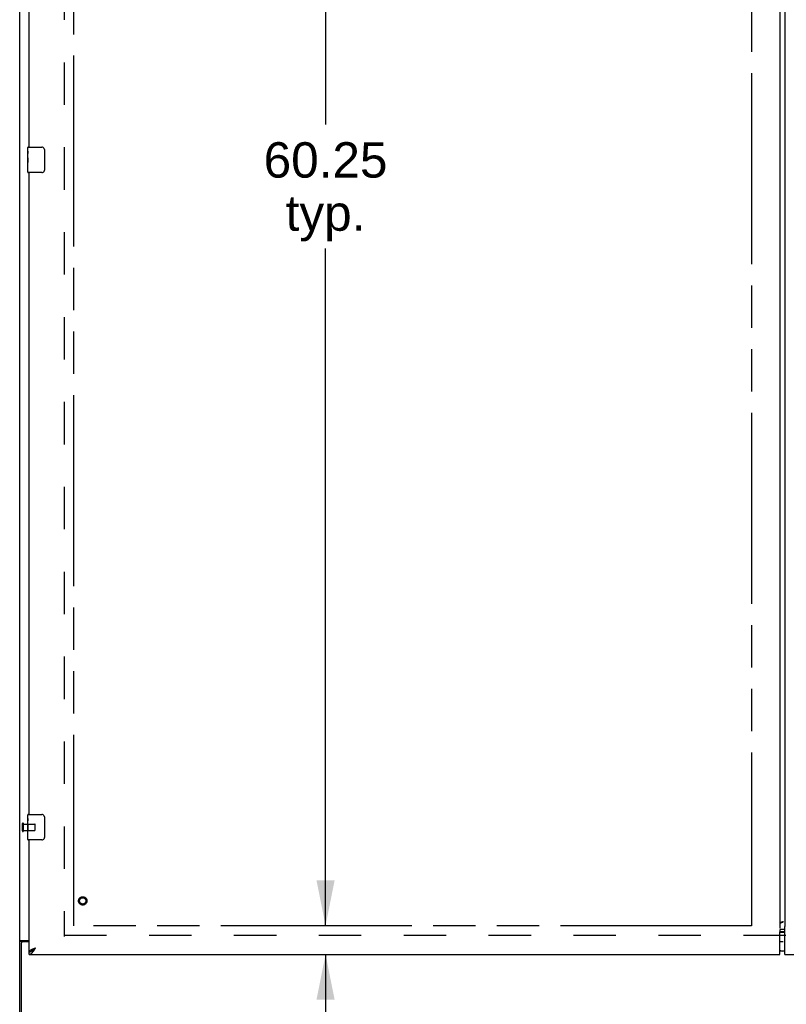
# Model space of a CAD drawing. Header units: inches. Extents: x 0 to 304, y 0 to 196.
# Tile 5 of 19: x 70 to 100, y 67 to 106. Entities that reach past the tile are written whole.
import ezdxf

# ---------------------------------------------------------------- set-up
doc = ezdxf.new("R2010")
doc.units = ezdxf.units.IN
doc.header["$LTSCALE"] = 16.696429
doc.header["$MEASUREMENT"] = 0
doc.linetypes.add('HIDDEN', pattern=[0.2, 0.1, -0.1])
doc.linetypes.add('PHANTOM', pattern=[0.8, 0.45, -0.05, 0.1, -0.05, 0.1, -0.05])
doc.layers.get('0').update_dxf_attribs({"linetype": 'CONTINUOUS'})
for name, color, linetype in [('02___PRT_ALL_AXES', 7, 'CONTINUOUS'), ('AVAILABLE_DOOR_SPACE', 7, 'CONTINUOUS'), ('DEFAULT_2', 8, 'HIDDEN'), ('DIMENSIONS', 7, 'CONTINUOUS'), ('GASKET', 7, 'CONTINUOUS')]:
    doc.layers.add(name, color=color, linetype=linetype)
doc.styles.get("Standard").update_dxf_attribs({"font": 'arial.ttf'})
doc.dimstyles.new('DIMSTYLE_3', dxfattribs={"dimtxt": 1.392857, "dimasz": 1.785714, "dimexe": 0.09, "dimexo": 0.07, "dimgap": 0.039, "dimtad": 0, "dimtih": 1, "dimtoh": 1, "dimzin": 4, "dimdsep": 46, "dimtxsty": 'Standard', "dimblk": '_FILLED', "dimblk1": '_FILLED', "dimblk2": '_FILLED', "dimcen": 0.09, "dimazin": 1, "dimtfac": 1, "dimtdec": 3, "dimtofl": 0, "dimtmove": 0, "dimatfit": 3, "dimldrblk": '_FILLED', "dimfxl": 1, "dimtolj": 1, "dimtzin": 4, "dimarcsym": 0})
doc.dimstyles.get("Standard").update_dxf_attribs({"dimtxt": 1.517857, "dimasz": 1.785714, "dimexe": 0.09, "dimexo": 0.07, "dimgap": 0.09, "dimtad": 0, "dimtih": 1, "dimtoh": 1, "dimdec": 3, "dimzin": 4, "dimdsep": 46, "dimtxsty": 'Standard', "dimblk": '_FILLED', "dimblk1": '_FILLED', "dimblk2": '_FILLED', "dimcen": 0.09, "dimadec": 3, "dimazin": 1, "dimtp": 0.001, "dimtm": 0.001, "dimtfac": 1, "dimtdec": 3, "dimtofl": 0, "dimtmove": 0, "dimatfit": 3, "dimldrblk": '_FILLED', "dimfxl": 1, "dimtolj": 1, "dimtzin": 4, "dimarcsym": 0})

# ---------------------------------------------------------------- blocks, each defined once
blk = doc.blocks.new('_FILLED')
at = {"color": 0, "linetype": 'ByBlock'}
blk.add_solid([(0, 0), (-1, 0.2), (-1, -0.2)], dxfattribs=at)
blk = doc.blocks.new('*D16')
at = {"layer": 'DIMENSIONS', "color": 2, "linetype": 'Continuous'}
for p, q in [((98.782, 112.218), (95.686, 112.218)), ((99.907, 112.218), (103.479, 112.218))]:
    blk.add_line(p, q, dxfattribs=at)
at = {"layer": 'DIMENSIONS', "color": 2, "linetype": 'Continuous', "xscale": 1.7857142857, "yscale": 1.7857142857, "zscale": 1.7857142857}
blk.add_blockref('_FILLED', (98.782, 112.218), dxfattribs=at)
at = {"layer": 'DIMENSIONS', "color": 2, "linetype": 'Continuous', "xscale": 1.7857142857, "yscale": 1.7857142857, "zscale": 1.7857142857, "rotation": 180}
blk.add_blockref('_FILLED', (99.907, 112.218), dxfattribs=at)
at = {"layer": 'DIMENSIONS', "color": 2, "linetype": 'Continuous', "insert": (94.99, 112.914), "char_height": 1.3929, "width": 3.78505, "attachment_point": 3, "line_spacing_factor": 0.9}
blk.add_mtext('1.13', dxfattribs=at)
blk = doc.blocks.new('*D20')
at = {"layer": 'DIMENSIONS', "color": 2, "linetype": 'Continuous'}
for p, q in [((82.032, 70.574), (82.032, 74.145)), ((82.032, 69.449), (82.032, 65.94)), ((82.032, 65.94), (83.567, 65.94))]:
    blk.add_line(p, q, dxfattribs=at)
at = {"layer": 'DIMENSIONS', "color": 2, "linetype": 'Continuous', "xscale": 1.7857142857, "yscale": 1.7857142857, "zscale": 1.7857142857}
for p, rotation in [((82.032, 70.574), 270), ((82.032, 69.449), 90)]:
    blk.add_blockref('_FILLED', p, dxfattribs=dict(at, rotation=rotation))
at = {"layer": 'DIMENSIONS', "color": 2, "linetype": 'Continuous', "insert": (84.264, 66.637), "char_height": 1.3929, "width": 3.78505, "attachment_point": 1, "line_spacing_factor": 0.9}
blk.add_mtext('1.13', dxfattribs=at)
blk = doc.blocks.new('*D21')
at = {"layer": 'DIMENSIONS', "color": 2, "linetype": 'Continuous'}
for p, q in [((82.032, 130.824), (82.032, 102.091)), ((82.032, 70.574), (82.032, 97.216))]:
    blk.add_line(p, q, dxfattribs=at)
at = {"layer": 'DIMENSIONS', "color": 2, "linetype": 'Continuous', "xscale": 1.7857142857, "yscale": 1.7857142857, "zscale": 1.7857142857}
for p, rotation in [((82.032, 130.824), 90), ((82.032, 70.574), 270)]:
    blk.add_blockref('_FILLED', p, dxfattribs=dict(at, rotation=rotation))
at = {"layer": 'DIMENSIONS', "color": 2, "linetype": 'Continuous', "insert": (82.032, 101.395), "char_height": 1.3929, "width": 4.86723, "attachment_point": 2, "line_spacing_factor": 0.9}
blk.add_mtext('60.25\\Ptyp.', dxfattribs=at)

msp = doc.modelspace()

# ---------------------------------------------------------------- linework, layer by layer
at = {"color": 3, "linetype": 'Continuous'}
for p, q in [((70.001, 62.803), (70.001, 134.595)), ((99.907, 130.924), (99.907, 70.473)), ((100.095, 130.79), (100.095, 70.608)), ((70.376, 101.199), (70.376, 126.449)), ((70.376, 74.949), (70.376, 100.199)), ((70.376, 69.553), (70.376, 73.949)), ((100.05, 70.738), (100.03, 70.731)), ((100.095, 70.608), (100.102, 70.608)), ((100.095, 69.449), (100.095, 70.549)), ((100.102, 70.608), (100.106, 70.603)), ((99.907, 69.449), (99.907, 70.339)), ((99.931, 70.434), (100.095, 70.434)), ((70.053, 69.879), (70.053, 62.699)), ((70.071, 69.991), (70.376, 69.991)), ((70.376, 69.939), (70.113, 69.939)), ((70.376, 69.449), (99.907, 69.449)), ((70.623, 69.695), (70.591, 69.683)), ((100.095, 69.449), (129.626, 69.449))]:
    msp.add_line(p, q, dxfattribs=at)
at = {"color": 7, "linetype": 'Continuous'}
for p, q in [((70.316, 101.038), (70.316, 101.184)), ((70.331, 101.199), (70.871, 101.199)), ((70.971, 101.099), (70.971, 100.299)), ((70.316, 100.78), (70.316, 100.814)), ((70.316, 100.583), (70.316, 100.615)), ((70.316, 100.214), (70.316, 100.353)), ((70.871, 100.199), (70.331, 100.199)), ((70.316, 74.788), (70.316, 74.934)), ((70.331, 74.949), (70.871, 74.949)), ((70.971, 74.849), (70.971, 74.049)), ((70.316, 74.53), (70.316, 74.564)), ((70.316, 74.333), (70.316, 74.365)), ((70.316, 73.964), (70.316, 74.103)), ((70.871, 73.949), (70.331, 73.949)), ((99.907, 70.319), (100.095, 70.319)), ((100.095, 70.335), (99.931, 70.335)), ((70.105, 69.95), (70.001, 69.95)), ((70.105, 69.939), (70.105, 69.95)), ((70.376, 69.449), (70.376, 69.553)), ((70.479, 69.582), (70.489, 69.588)), ((100.095, 69.579), (99.907, 69.579))]:
    msp.add_line(p, q, dxfattribs=at)
for points in [[(70.964, 101.135), (70.966, 101.129), (70.968, 101.123), (70.969, 101.117), (70.97, 101.111), (70.971, 101.105), (70.971, 101.099)], [(70.971, 100.299), (70.971, 100.292), (70.97, 100.286), (70.969, 100.28), (70.968, 100.274), (70.966, 100.268), (70.964, 100.262)], [(70.964, 74.885), (70.966, 74.879), (70.968, 74.873), (70.969, 74.867), (70.97, 74.861), (70.971, 74.855), (70.971, 74.849)], [(70.971, 74.049), (70.971, 74.042), (70.97, 74.036), (70.969, 74.03), (70.968, 74.024), (70.966, 74.018), (70.964, 74.012)], [(99.931, 70.335), (99.925, 70.335), (99.92, 70.335), (99.915, 70.335), (99.91, 70.336), (99.907, 70.336)], [(70.126, 69.968), (70.121, 69.966), (70.119, 69.964), (70.116, 69.963), (70.114, 69.962), (70.112, 69.961), (70.11, 69.959), (70.108, 69.958), (70.107, 69.956), (70.106, 69.955), (70.106, 69.953), (70.105, 69.952), (70.105, 69.95)], [(70.146, 69.991), (70.146, 69.989), (70.145, 69.987), (70.145, 69.985), (70.144, 69.984), (70.143, 69.982), (70.142, 69.98), (70.141, 69.979), (70.14, 69.977), (70.138, 69.976), (70.136, 69.974), (70.134, 69.973), (70.132, 69.972), (70.13, 69.97), (70.128, 69.969), (70.126, 69.968)], [(70.376, 69.553), (70.386, 69.553), (70.397, 69.554), (70.407, 69.555), (70.417, 69.557), (70.427, 69.56), (70.438, 69.563), (70.448, 69.567), (70.458, 69.572), (70.469, 69.577), (70.479, 69.582)], [(70.489, 69.588), (70.499, 69.594), (70.51, 69.601), (70.52, 69.608), (70.53, 69.616), (70.54, 69.624), (70.551, 69.632), (70.561, 69.641), (70.571, 69.649), (70.582, 69.658), (70.592, 69.667), (70.602, 69.677), (70.623, 69.695)], [(70.623, 69.695), (70.611, 69.688), (70.6, 69.681), (70.589, 69.674), (70.579, 69.667), (70.568, 69.659), (70.558, 69.652), (70.548, 69.645), (70.539, 69.638), (70.53, 69.631), (70.522, 69.624), (70.514, 69.617), (70.507, 69.61), (70.501, 69.603), (70.496, 69.595), (70.492, 69.59)]]:
    msp.add_lwpolyline(points, dxfattribs=at)
at = {"color": 3, "linetype": 'Continuous'}
for points in [[(99.92, 70.683), (99.916, 70.68), (99.913, 70.676), (99.911, 70.673), (99.909, 70.669), (99.908, 70.666), (99.907, 70.662)], [(99.92, 70.682), (99.923, 70.683), (99.941, 70.689), (99.959, 70.696), (99.977, 70.704), (99.995, 70.712), (100.014, 70.72), (100.032, 70.729), (100.05, 70.738)], [(100.03, 70.731), (100.02, 70.727), (100.01, 70.724), (100, 70.721), (99.991, 70.717), (99.982, 70.714), (99.973, 70.71), (99.965, 70.707), (99.957, 70.703), (99.949, 70.7), (99.942, 70.697), (99.936, 70.693), (99.93, 70.69), (99.925, 70.686), (99.92, 70.683)], [(100.107, 70.595), (100.106, 70.595), (100.106, 70.594), (100.105, 70.593), (100.104, 70.591), (100.104, 70.59), (100.103, 70.588), (100.102, 70.587), (100.102, 70.585), (100.101, 70.583), (100.1, 70.58), (100.1, 70.578), (100.099, 70.575), (100.099, 70.572), (100.098, 70.57), (100.097, 70.567), (100.097, 70.564), (100.096, 70.561), (100.096, 70.557), (100.095, 70.553), (100.095, 70.549)], [(100.106, 70.603), (100.106, 70.601), (100.107, 70.6), (100.108, 70.6), (100.108, 70.599), (100.108, 70.599), (100.108, 70.598), (100.108, 70.598), (100.108, 70.597), (100.107, 70.597), (100.107, 70.595)], [(99.896, 70.391), (99.895, 70.39), (99.895, 70.389), (99.894, 70.389), (99.894, 70.388), (99.894, 70.388), (99.894, 70.387), (99.895, 70.387), (99.895, 70.386), (99.896, 70.385), (99.896, 70.385), (99.897, 70.383), (99.897, 70.382), (99.898, 70.381), (99.899, 70.379), (99.9, 70.377), (99.9, 70.375), (99.901, 70.373), (99.902, 70.37), (99.903, 70.367), (99.903, 70.364), (99.904, 70.361), (99.905, 70.357), (99.906, 70.353), (99.906, 70.348), (99.907, 70.344), (99.907, 70.339)], [(99.901, 70.397), (99.899, 70.395), (99.898, 70.394), (99.896, 70.391)], [(99.906, 70.436), (99.91, 70.435), (99.915, 70.435), (99.92, 70.434), (99.925, 70.434), (99.931, 70.434)], [(70.037, 69.976), (70.033, 69.975), (70.029, 69.974), (70.025, 69.972), (70.022, 69.971), (70.019, 69.97), (70.016, 69.968), (70.013, 69.967), (70.01, 69.965), (70.008, 69.963), (70.006, 69.962), (70.005, 69.96), (70.003, 69.958), (70.002, 69.956), (70.002, 69.954), (70.001, 69.953), (70.001, 69.95)], [(70.071, 69.991), (70.069, 69.99), (70.066, 69.988), (70.064, 69.986), (70.06, 69.985), (70.057, 69.983), (70.053, 69.982), (70.049, 69.981), (70.045, 69.979), (70.037, 69.976)], [(70.486, 69.642), (70.473, 69.636), (70.46, 69.63), (70.448, 69.624), (70.437, 69.618), (70.427, 69.612), (70.418, 69.606), (70.409, 69.6), (70.402, 69.594), (70.395, 69.588), (70.389, 69.582), (70.385, 69.576), (70.381, 69.57), (70.378, 69.564), (70.377, 69.559), (70.376, 69.553)], [(70.376, 69.449), (70.386, 69.449), (70.397, 69.451), (70.407, 69.453), (70.417, 69.457), (70.427, 69.462), (70.438, 69.467), (70.448, 69.474), (70.458, 69.482), (70.469, 69.49), (70.479, 69.5), (70.489, 69.51), (70.499, 69.521), (70.51, 69.533), (70.52, 69.545)], [(70.591, 69.683), (70.575, 69.677), (70.559, 69.671), (70.543, 69.665), (70.528, 69.659), (70.514, 69.654), (70.499, 69.648), (70.486, 69.642)], [(70.52, 69.545), (70.53, 69.558), (70.54, 69.572), (70.551, 69.586), (70.561, 69.601), (70.571, 69.616), (70.582, 69.631), (70.592, 69.647), (70.602, 69.663), (70.612, 69.679), (70.623, 69.695)]]:
    msp.add_lwpolyline(points, dxfattribs=at)
at = {"color": 7, "linetype": 'Continuous'}
for centre, radius, start, end in [((70.331, 101.184), 0.015, 90, 180), ((70.871, 101.099), 0.1, 21.1999, 90), ((70.331, 100.214), 0.015, 180, 270), ((70.871, 100.299), 0.1, 270, 338.7946), ((70.331, 74.934), 0.015, 90, 180), ((70.871, 74.849), 0.1, 21.1999, 90), ((70.871, 74.049), 0.1, 270, 338.7946), ((70.331, 73.964), 0.015, 180, 270), ((100.005, 70.139), 0.18, 90, 122.8107), ((100.005, 69.759), 0.18, 237.1893, 270)]:
    msp.add_arc(centre, radius, start, end, dxfattribs=at)
at = {"color": 3, "linetype": 'Continuous'}
msp.add_arc((70.113, 69.879), 0.06, 90, 180, dxfattribs=at)
at = {"layer": '02___PRT_ALL_AXES', "color": 7, "linetype": 'Continuous'}
for p, q in [((70.316, 101.038), (70.316, 101.184)), ((70.316, 100.78), (70.316, 101.037)), ((70.322, 100.982), (70.316, 100.982)), ((70.316, 100.814), (70.323, 100.814)), ((70.316, 100.214), (70.316, 100.777)), ((70.318, 100.751), (70.316, 100.751)), ((70.323, 100.814), (70.323, 100.95)), ((70.316, 100.619), (70.322, 100.619)), ((70.316, 100.583), (70.323, 100.583)), ((70.316, 100.52), (70.323, 100.52)), ((70.316, 100.353), (70.323, 100.353)), ((70.323, 100.353), (70.323, 100.583)), ((70.316, 74.788), (70.316, 74.934)), ((70.316, 74.53), (70.316, 74.787)), ((70.322, 74.732), (70.316, 74.732)), ((70.316, 74.564), (70.323, 74.564)), ((70.316, 73.964), (70.316, 74.527)), ((70.318, 74.501), (70.316, 74.501)), ((70.316, 74.369), (70.322, 74.369)), ((70.323, 74.564), (70.323, 74.7)), ((70.316, 74.333), (70.323, 74.333)), ((70.316, 74.27), (70.323, 74.27)), ((70.316, 74.103), (70.323, 74.103)), ((70.323, 74.103), (70.323, 74.333))]:
    msp.add_line(p, q, dxfattribs=at)
at = {"layer": '02___PRT_ALL_AXES', "color": 8, "linetype": 'HIDDEN'}
for p, q in [((70.148, 74.325), (70.148, 74.573)), ((70.148, 74.573), (70.595, 74.573)), ((70.148, 74.325), (70.595, 74.325))]:
    msp.add_line(p, q, dxfattribs=at)
at = {"layer": '02___PRT_ALL_AXES', "color": 7, "linetype": 'Continuous'}
for points in [[(70.316, 101.038), (70.316, 101.034), (70.317, 101.03), (70.317, 101.024), (70.319, 101.011)], [(70.316, 100.78), (70.316, 100.772), (70.317, 100.763), (70.318, 100.753)], [(70.318, 100.753), (70.32, 100.719), (70.321, 100.707), (70.322, 100.695), (70.323, 100.682), (70.323, 100.669), (70.323, 100.657), (70.323, 100.644), (70.323, 100.631), (70.322, 100.618), (70.321, 100.606), (70.32, 100.594)], [(70.319, 101.011), (70.32, 101.003), (70.321, 100.995), (70.321, 100.987)], [(70.321, 100.987), (70.322, 100.978), (70.323, 100.969), (70.323, 100.959), (70.323, 100.95)], [(70.316, 74.788), (70.316, 74.784), (70.317, 74.78), (70.317, 74.774), (70.319, 74.761)], [(70.319, 74.761), (70.32, 74.753), (70.321, 74.745), (70.321, 74.737)], [(70.316, 74.53), (70.316, 74.522), (70.317, 74.513), (70.318, 74.503)], [(70.318, 74.503), (70.32, 74.469), (70.321, 74.457), (70.322, 74.445), (70.323, 74.432), (70.323, 74.419), (70.323, 74.407), (70.323, 74.394), (70.323, 74.381), (70.322, 74.368), (70.321, 74.356), (70.32, 74.344)], [(70.321, 74.737), (70.322, 74.728), (70.323, 74.719), (70.323, 74.709), (70.323, 74.7)]]:
    msp.add_lwpolyline(points, dxfattribs=at)
at = {"layer": '02___PRT_ALL_AXES', "color": 8, "linetype": 'HIDDEN'}
msp.add_circle((72.48, 71.553), 0.124, dxfattribs=at)
at = {"layer": '02___PRT_ALL_AXES', "color": 7, "linetype": 'Continuous'}
for centre in [(70.579, 100.615), (70.579, 74.365)]:
    msp.add_ellipse(centre, major_axis=(0.263, 0), ratio=0.432808, start_param=3.141593, end_param=3.321581, dxfattribs=at)
at = {"layer": 'AVAILABLE_DOOR_SPACE', "color": 4, "linetype": 'PHANTOM'}
for p, q in [((72.126, 70.574), (72.126, 130.824)), ((98.782, 130.824), (98.782, 70.574)), ((98.782, 70.574), (72.126, 70.574))]:
    msp.add_line(p, q, dxfattribs=at)
at = {"layer": 'DEFAULT_2', "color": 8, "linetype": 'HIDDEN'}
for p, q in [((71.751, 131.251), (71.751, 70.147)), ((70.105, 74.307), (70.105, 74.591)), ((70.148, 74.307), (70.148, 74.591)), ((70.605, 74.335), (70.605, 74.563)), ((71.751, 70.199), (128.251, 70.199))]:
    msp.add_line(p, q, dxfattribs=at)
for radius in [0.164, 0.124]:
    msp.add_circle((72.48, 71.553), radius, dxfattribs=at)
for centre, radius, start, end in [((70.127, 74.591), 0.0215, 360, 180), ((70.595, 74.563), 0.01, 360, 90), ((70.127, 74.307), 0.0215, 180, 0), ((70.595, 74.335), 0.01, 270, 0)]:
    msp.add_arc(centre, radius, start, end, dxfattribs=at)
at = {"layer": 'GASKET', "color": 40, "linetype": 'Continuous'}
msp.add_line((99.907, 69.949), (100.032, 69.949), dxfattribs=at)

# ---------------------------------------------------------------- dimensions: what is measured, and where the dimension line sits
at = {"layer": 'DIMENSIONS', "color": 2, "linetype": 'Continuous'}
dim = msp.add_linear_dim(base=(82.032, 70.574), p1=(98.782, 130.824), p2=(98.782, 70.574), angle=270, text='<>\\Ptyp.', dimstyle='DIMSTYLE_3', dxfattribs=at)
dim.commit()
dim.dimension.update_dxf_attribs({"geometry": '*D21', "text_midpoint": (82.032, 99.654), "dimtype": 160})
dim = msp.add_linear_dim(base=(99.907384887, 112.217699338), p1=(98.782384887, 70.573641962), p2=(99.907384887, 70.397441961), dimstyle='DIMSTYLE_3', dxfattribs=at)
dim.commit()
dim.dimension.update_dxf_attribs({"geometry": '*D16', "text_midpoint": (93.157727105, 112.209930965), "dimtype": 160})
dim = msp.add_linear_dim(base=(82.031617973, 69.448641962), p1=(98.782384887, 70.573641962), p2=(70.396134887, 69.448641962), angle=270, dimstyle='DIMSTYLE_3', dxfattribs=at)
dim.commit()
dim.dimension.update_dxf_attribs({"geometry": '*D20', "text_midpoint": (86.216615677, 65.932417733), "dimtype": 160})

# ---------------------------------------------------------------- leaders
at = {"layer": 'DIMENSIONS', "color": 2, "linetype": 'Continuous', "annotation_type": 0, "has_hookline": 1, "hookline_direction": 1, "text_width": 11.091}
msp.add_leader([(103.373, 101.565), (105.849, 104.792), (107.075, 104.792)], dimstyle='Standard', override={"dimtad": 0}, dxfattribs=at)

doc.saveas('drawing.dxf')
